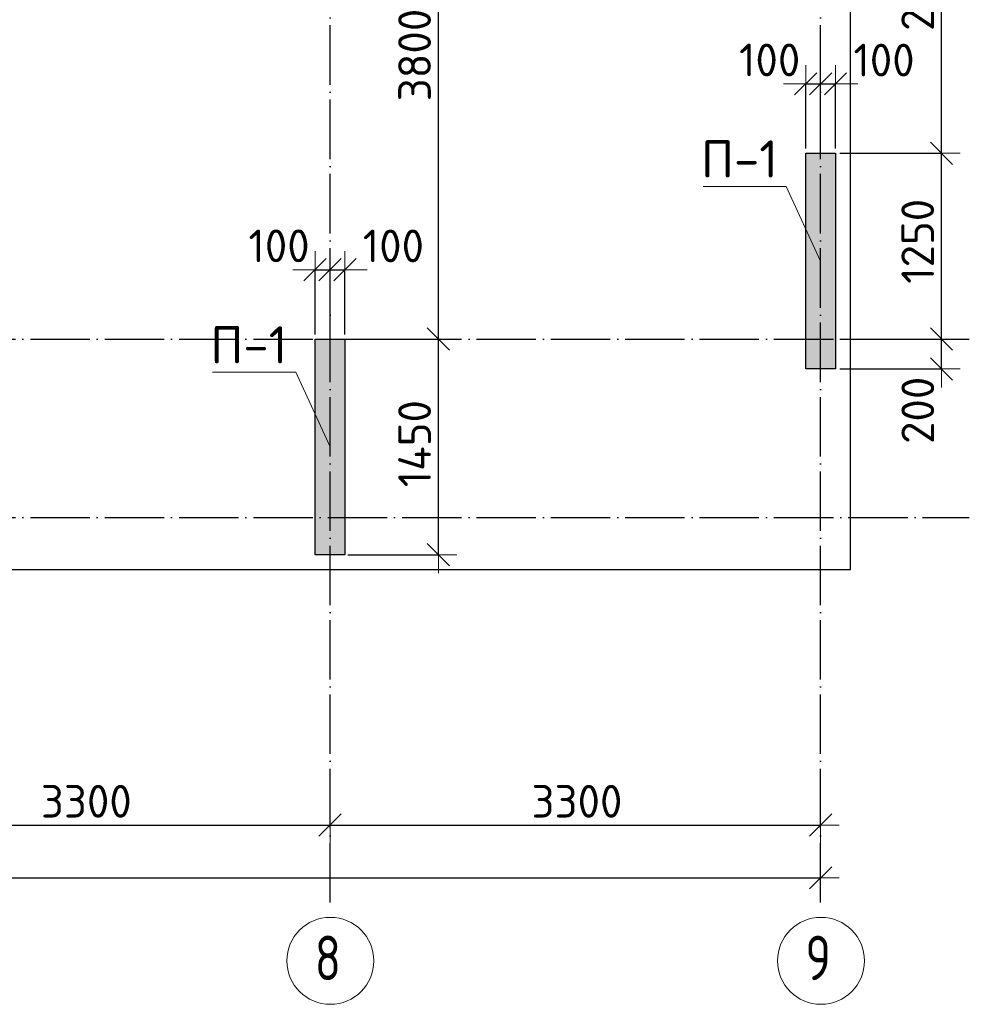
# Model space of a CAD drawing. Header units: millimetres. Extents: x -3495 to 109513, y -3287 to 62337.
# Tile 28 of 41: x 69663 to 76050, y -3274 to 3349. Entities that reach past the tile are written whole.
import ezdxf

# ---------------------------------------------------------------- set-up
doc = ezdxf.new("R2010")
doc.units = ezdxf.units.MM
doc.header["$PDMODE"] = 65
doc.linetypes.add('______11', pattern=[500, 400, -50, 0, -50])
doc.linetypes.add('______5', pattern=[1100, 800, -100, 100, -100])
for name, color, linetype, lineweight in [('Standard', 7, 'Continuous', 25), ('Высотная отметка (отверстия)', 7, 'Continuous', 13), ('Размерная линия_ общее', 7, 'Continuous', 13)]:
    doc.layers.add(name, color=color, linetype=linetype, lineweight=lineweight)
doc.layers.add('Осевая линия_ общее', color=7, linetype='______5', lineweight=13, true_color=0xa0a0a0)
doc.styles.add('ISOCPEUR', font='ISOCPEUR')
doc.dimstyles.new('DIMSTYLE_11', dxfattribs={"dimtxt": 220, "dimasz": 250, "dimexe": 0, "dimexo": 0, "dimgap": 110, "dimtad": 2, "dimdec": 0, "dimrnd": 5, "dimzin": 12, "dimdsep": 46, "dimtxsty": 'ISOCPEUR', "dimblk1": 'ALL_ML_STRICH', "dimblk2": 'ALL_ML_STRICH', "dimsah": 1, "dimcen": 0, "dimclrd": 7, "dimclre": 256, "dimclrt": 7, "dimadec": 0, "dimazin": 0, "dimtfac": 1, "dimtdec": 0, "dimtix": 1, "dimtmove": 2, "dimatfit": 3, "dimfxl": 0, "dimtvp": 1.2, "dimtzin": 0, "dimlwd": 0, "dimlwe": -3, "dimarcsym": 0})
doc.dimstyles.new('DIMSTYLE_3', dxfattribs={"dimtxt": 220, "dimasz": 250, "dimexe": 0, "dimexo": 0, "dimgap": 110, "dimtad": 2, "dimdec": 0, "dimrnd": 5, "dimzin": 12, "dimdsep": 46, "dimtxsty": 'ISOCPEUR', "dimblk1": 'ALL_ML_STRICH', "dimblk2": 'ALL_ML_STRICH', "dimsah": 1, "dimcen": 0, "dimclrd": 7, "dimclre": 256, "dimclrt": 7, "dimadec": 0, "dimazin": 0, "dimtfac": 1, "dimtdec": 0, "dimtix": 1, "dimtmove": 2, "dimatfit": 3, "dimfxl": 0, "dimtzin": 0, "dimlwd": 0, "dimlwe": -3, "dimarcsym": 0})

# ---------------------------------------------------------------- blocks, each defined once
blk = doc.blocks.new('ALL_ML_STRICH')
at = {"color": 0, "linetype": 'ByBlock', "lineweight": -2}
for p, q in [((-0.3, -0.3), (0.3, 0.3)), ((0, -0.5), (0, 0.5)), ((-1, 0), (0.5, 0))]:
    blk.add_line(p, q, dxfattribs=at)
blk = doc.blocks.new('*D43')
at = {"layer": 'DEFPOINTS', "color": 7, "linetype": 'Continuous', "lineweight": 13, "transparency": 33554687}
for p in [(50000, -2423.6), (75050, -2457.7), (50000, -2523.1)]:
    blk.add_point(p, dxfattribs=at)
at = {"layer": 'Размерная линия_ общее', "color": 253, "linetype": 'Continuous', "lineweight": -2, "true_color": 0xa0a0a0, "transparency": 33554687}
for p, q in [((50000, -2503.1), (50000, -2423.6)), ((75050, -2437.7), (75050, -2423.6))]:
    blk.add_line(p, q, dxfattribs=at)
at = {"layer": 'Размерная линия_ общее', "color": 7, "linetype": 'Continuous', "lineweight": -2, "transparency": 33554687}
blk.add_line((50000, -2423.6), (75050, -2423.6), dxfattribs=at)
at = {"layer": 'Размерная линия_ общее', "color": 7, "linetype": 'Continuous', "lineweight": 13, "transparency": 33554687, "xscale": 250, "yscale": 250, "zscale": 250, "rotation": 180}
blk.add_blockref('ALL_ML_STRICH', (50000, -2423.6), dxfattribs=at)
at = {"layer": 'Размерная линия_ общее', "color": 7, "linetype": 'Continuous', "lineweight": 13, "transparency": 33554687, "xscale": 250, "yscale": 250, "zscale": 250}
blk.add_blockref('ALL_ML_STRICH', (75050, -2423.6), dxfattribs=at)
at = {"layer": 'Размерная линия_ общее', "color": 7, "linetype": 'Continuous', "lineweight": 13, "transparency": 33554687, "insert": (62536, -2263.6), "char_height": 220, "width": 1100, "attachment_point": 5, "style": 'ISOCPEUR'}
blk.add_mtext('\\A1;{25050}', dxfattribs=at)
blk = doc.blocks.new('*D50')
at = {"layer": 'DEFPOINTS', "color": 7, "linetype": 'Continuous', "lineweight": 13, "transparency": 33554687}
for p in [(71750, -1976.4), (68450, -2068.8), (68450, -2071.3)]:
    blk.add_point(p, dxfattribs=at)
at = {"layer": 'Размерная линия_ общее', "color": 253, "linetype": 'Continuous', "lineweight": -2, "true_color": 0xa0a0a0, "transparency": 33554687}
for p, q in [((68450, -2068.8), (68450, -2068.8)), ((71750, -2076.4), (71750, -2068.8))]:
    blk.add_line(p, q, dxfattribs=at)
at = {"layer": 'Размерная линия_ общее', "color": 7, "linetype": 'Continuous', "lineweight": -2, "transparency": 33554687}
blk.add_line((68450, -2068.8), (71750, -2068.8), dxfattribs=at)
at = {"layer": 'Размерная линия_ общее', "color": 7, "linetype": 'Continuous', "lineweight": 13, "transparency": 33554687, "xscale": 250, "yscale": 250, "zscale": 250, "rotation": 180}
blk.add_blockref('ALL_ML_STRICH', (68450, -2068.8), dxfattribs=at)
at = {"layer": 'Размерная линия_ общее', "color": 7, "linetype": 'Continuous', "lineweight": 13, "transparency": 33554687, "xscale": 250, "yscale": 250, "zscale": 250}
blk.add_blockref('ALL_ML_STRICH', (71750, -2068.8), dxfattribs=at)
at = {"layer": 'Размерная линия_ общее', "color": 7, "linetype": 'Continuous', "lineweight": 13, "transparency": 33554687, "insert": (70111, -1908.8), "char_height": 220, "width": 880, "attachment_point": 5, "style": 'ISOCPEUR'}
blk.add_mtext('\\A1;{3300}', dxfattribs=at)
blk = doc.blocks.new('*D51')
at = {"layer": 'DEFPOINTS', "color": 7, "linetype": 'Continuous', "lineweight": 13, "transparency": 33554687}
for p in [(71750, -1976.4), (75050, -1976.4), (71750, -2068.8)]:
    blk.add_point(p, dxfattribs=at)
at = {"layer": 'Размерная линия_ общее', "color": 253, "linetype": 'Continuous', "lineweight": -2, "true_color": 0xa0a0a0, "transparency": 33554687}
for p, q in [((71750, -2076.4), (71750, -2068.8)), ((75050, -2076.4), (75050, -2068.8))]:
    blk.add_line(p, q, dxfattribs=at)
at = {"layer": 'Размерная линия_ общее', "color": 7, "linetype": 'Continuous', "lineweight": -2, "transparency": 33554687}
blk.add_line((71750, -2068.8), (75050, -2068.8), dxfattribs=at)
at = {"layer": 'Размерная линия_ общее', "color": 7, "linetype": 'Continuous', "lineweight": 13, "transparency": 33554687, "xscale": 250, "yscale": 250, "zscale": 250, "rotation": 180}
blk.add_blockref('ALL_ML_STRICH', (71750, -2068.8), dxfattribs=at)
at = {"layer": 'Размерная линия_ общее', "color": 7, "linetype": 'Continuous', "lineweight": 13, "transparency": 33554687, "xscale": 250, "yscale": 250, "zscale": 250}
blk.add_blockref('ALL_ML_STRICH', (75050, -2068.8), dxfattribs=at)
at = {"layer": 'Размерная линия_ общее', "color": 7, "linetype": 'Continuous', "lineweight": 13, "transparency": 33554687, "insert": (73411, -1908.8), "char_height": 220, "width": 880, "attachment_point": 5, "style": 'ISOCPEUR'}
blk.add_mtext('\\A1;{3300}', dxfattribs=at)
blk = doc.blocks.new('СЛОЖНЫЙ_ОБЪЕКТ_0')
at = {"layer": 'Осевая линия_ общее', "color": 253, "linetype": '______11', "lineweight": -3, "true_color": 0xa0a0a0, "transparency": 33554687}
for p, q in [((75050, -2590), (75050, 14620)), ((71750, -2590), (71750, 14510)), ((47230, 1200), (76050, 1200)), ((47230, 0), (76050, 0))]:
    blk.add_line(p, q, dxfattribs=at)
at = {"layer": 'Осевая линия_ общее', "color": 7, "linetype": 'Continuous', "lineweight": 13, "transparency": 33554687}
for centre in [(71752.4, -2981.9), (75052.4, -2981.9)]:
    blk.add_circle(centre, 292.4, dxfattribs=at)
at = {"layer": 'Осевая линия_ общее', "color": 7, "linetype": 'Continuous', "lineweight": 13, "transparency": 33554687, "char_height": 300, "width": 326.407, "attachment_point": 7, "style": 'ISOCPEUR'}
for s, insert in [('\\W0.78;8', (71647.4, -3112.4)), ('\\W0.78;9', (74947.4, -3112.4))]:
    blk.add_mtext(s, dxfattribs=dict(at, insert=insert))
blk = doc.blocks.new('*D254')
at = {"layer": 'DEFPOINTS', "color": 7, "linetype": 'Continuous', "lineweight": 13, "transparency": 33554687}
for p in [(71850, 1199.8), (71850, -250.2), (72479, -250.2)]:
    blk.add_point(p, dxfattribs=at)
at = {"layer": 'Размерная линия_ общее', "color": 253, "linetype": 'Continuous', "lineweight": -2, "true_color": 0xa0a0a0, "transparency": 33554687}
for p, q in [((71870, 1199.8), (72479, 1199.8)), ((71870, -250.2), (72479, -250.2))]:
    blk.add_line(p, q, dxfattribs=at)
at = {"layer": 'Размерная линия_ общее', "color": 7, "linetype": 'Continuous', "lineweight": -2, "transparency": 33554687}
blk.add_line((72479, -250.2), (72479, 1199.8), dxfattribs=at)
at = {"layer": 'Размерная линия_ общее', "color": 7, "linetype": 'Continuous', "lineweight": 13, "transparency": 33554687, "xscale": 250, "yscale": 250, "zscale": 250}
for p, rotation in [((72479, 1199.8), 90), ((72479, -250.2), 270)]:
    blk.add_blockref('ALL_ML_STRICH', p, dxfattribs=dict(at, rotation=rotation))
at = {"layer": 'Размерная линия_ общее', "color": 7, "linetype": 'Continuous', "lineweight": 13, "transparency": 33554687, "insert": (72319, 496.8), "char_height": 220, "width": 880, "attachment_point": 5, "rotation": 90, "style": 'ISOCPEUR'}
blk.add_mtext('\\A1;{1450}', dxfattribs=at)
blk = doc.blocks.new('*D255')
at = {"layer": 'DEFPOINTS', "color": 7, "linetype": 'Continuous', "lineweight": 13, "transparency": 33554687}
for p in [(71850, 5000), (71850, 1199.8), (72479, 1199.8)]:
    blk.add_point(p, dxfattribs=at)
at = {"layer": 'Размерная линия_ общее', "color": 253, "linetype": 'Continuous', "lineweight": -2, "true_color": 0xa0a0a0, "transparency": 33554687}
for p, q in [((71870, 5000), (72479, 5000)), ((71870, 1199.8), (72479, 1199.8))]:
    blk.add_line(p, q, dxfattribs=at)
at = {"layer": 'Размерная линия_ общее', "color": 7, "linetype": 'Continuous', "lineweight": -2, "transparency": 33554687}
blk.add_line((72479, 1199.8), (72479, 5000), dxfattribs=at)
at = {"layer": 'Размерная линия_ общее', "color": 7, "linetype": 'Continuous', "lineweight": 13, "transparency": 33554687, "xscale": 250, "yscale": 250, "zscale": 250}
for p, rotation in [((72479, 5000), 90), ((72479, 1199.8), 270)]:
    blk.add_blockref('ALL_ML_STRICH', p, dxfattribs=dict(at, rotation=rotation))
at = {"layer": 'Размерная линия_ общее', "color": 7, "linetype": 'Continuous', "lineweight": 13, "transparency": 33554687, "insert": (72319, 3110.9), "char_height": 220, "width": 880, "attachment_point": 5, "rotation": 90, "style": 'ISOCPEUR'}
blk.add_mtext('\\A1;{3800}', dxfattribs=at)
blk = doc.blocks.new('*D294')
at = {"layer": 'DEFPOINTS', "color": 7, "linetype": 'Continuous', "lineweight": 13, "transparency": 33554687}
for p in [(75160, 1200), (75160, 1000), (75863, 1000)]:
    blk.add_point(p, dxfattribs=at)
at = {"layer": 'Размерная линия_ общее', "color": 253, "linetype": 'Continuous', "lineweight": -2, "true_color": 0xa0a0a0, "transparency": 33554687}
for p, q in [((75180, 1200), (75863, 1200)), ((75180, 1000), (75863, 1000))]:
    blk.add_line(p, q, dxfattribs=at)
at = {"layer": 'Размерная линия_ общее', "color": 7, "linetype": 'Continuous', "lineweight": -2, "transparency": 33554687}
blk.add_line((75863, 1000), (75863, 1200), dxfattribs=at)
at = {"layer": 'Размерная линия_ общее', "color": 7, "linetype": 'Continuous', "lineweight": 13, "transparency": 33554687, "xscale": 250, "yscale": 250, "zscale": 250}
for p, rotation in [((75863, 1200), 90), ((75863, 1000), 270)]:
    blk.add_blockref('ALL_ML_STRICH', p, dxfattribs=dict(at, rotation=rotation))
at = {"layer": 'Размерная линия_ общее', "color": 7, "linetype": 'Continuous', "lineweight": 13, "transparency": 33554687, "insert": (75703.6, 721.1), "char_height": 220, "width": 660, "attachment_point": 5, "rotation": 90, "style": 'ISOCPEUR'}
blk.add_mtext('\\A1;{200}', dxfattribs=at)
blk = doc.blocks.new('*D295')
at = {"layer": 'DEFPOINTS', "color": 7, "linetype": 'Continuous', "lineweight": 13, "transparency": 33554687}
for p in [(75160, 2450), (75160, 1200), (75863, 1200)]:
    blk.add_point(p, dxfattribs=at)
at = {"layer": 'Размерная линия_ общее', "color": 253, "linetype": 'Continuous', "lineweight": -2, "true_color": 0xa0a0a0, "transparency": 33554687}
for p, q in [((75180, 2450), (75863, 2450)), ((75180, 1200), (75863, 1200))]:
    blk.add_line(p, q, dxfattribs=at)
at = {"layer": 'Размерная линия_ общее', "color": 7, "linetype": 'Continuous', "lineweight": -2, "transparency": 33554687}
blk.add_line((75863, 1200), (75863, 2450), dxfattribs=at)
at = {"layer": 'Размерная линия_ общее', "color": 7, "linetype": 'Continuous', "lineweight": 13, "transparency": 33554687, "xscale": 250, "yscale": 250, "zscale": 250}
for p, rotation in [((75863, 2450), 90), ((75863, 1200), 270)]:
    blk.add_blockref('ALL_ML_STRICH', p, dxfattribs=dict(at, rotation=rotation))
at = {"layer": 'Размерная линия_ общее', "color": 7, "linetype": 'Continuous', "lineweight": 13, "transparency": 33554687, "insert": (75703, 1858), "char_height": 220, "width": 880, "attachment_point": 5, "rotation": 90, "style": 'ISOCPEUR'}
blk.add_mtext('\\A1;{1250}', dxfattribs=at)
blk = doc.blocks.new('*D296')
at = {"layer": 'DEFPOINTS', "color": 7, "linetype": 'Continuous', "lineweight": 13, "transparency": 33554687}
for p in [(75160, 4680), (75160, 2450), (75863, 2450)]:
    blk.add_point(p, dxfattribs=at)
at = {"layer": 'Размерная линия_ общее', "color": 253, "linetype": 'Continuous', "lineweight": -2, "true_color": 0xa0a0a0, "transparency": 33554687}
for p, q in [((75180, 4680), (75863, 4680)), ((75180, 2450), (75863, 2450))]:
    blk.add_line(p, q, dxfattribs=at)
at = {"layer": 'Размерная линия_ общее', "color": 7, "linetype": 'Continuous', "lineweight": -2, "transparency": 33554687}
blk.add_line((75863, 2450), (75863, 4680), dxfattribs=at)
at = {"layer": 'Размерная линия_ общее', "color": 7, "linetype": 'Continuous', "lineweight": 13, "transparency": 33554687, "xscale": 250, "yscale": 250, "zscale": 250}
for p, rotation in [((75863, 4680), 90), ((75863, 2450), 270)]:
    blk.add_blockref('ALL_ML_STRICH', p, dxfattribs=dict(at, rotation=rotation))
at = {"layer": 'Размерная линия_ общее', "color": 7, "linetype": 'Continuous', "lineweight": 13, "transparency": 33554687, "insert": (75703, 3576), "char_height": 220, "width": 880, "attachment_point": 5, "rotation": 90, "style": 'ISOCPEUR'}
blk.add_mtext('\\A1;{2230}', dxfattribs=at)
blk = doc.blocks.new('*D320')
at = {"layer": 'DEFPOINTS', "color": 7, "linetype": 'Continuous', "lineweight": 13, "transparency": 33554687}
for p in [(71650, 1667), (71650, 1212.1), (71750, 1212.1)]:
    blk.add_point(p, dxfattribs=at)
at = {"layer": 'Размерная линия_ общее', "color": 253, "linetype": 'Continuous', "lineweight": -2, "true_color": 0xa0a0a0, "transparency": 33554687}
for p, q in [((71650, 1232.1), (71650, 1667)), ((71750, 1232.1), (71750, 1667))]:
    blk.add_line(p, q, dxfattribs=at)
at = {"layer": 'Размерная линия_ общее', "color": 7, "linetype": 'Continuous', "lineweight": -2, "transparency": 33554687}
blk.add_line((71650, 1667), (71750, 1667), dxfattribs=at)
at = {"layer": 'Размерная линия_ общее', "color": 7, "linetype": 'Continuous', "lineweight": 13, "transparency": 33554687, "xscale": 250, "yscale": 250, "zscale": 250}
blk.add_blockref('ALL_ML_STRICH', (71750, 1667), dxfattribs=at)
at = {"layer": 'Размерная линия_ общее', "color": 7, "linetype": 'Continuous', "lineweight": 13, "transparency": 33554687, "xscale": 250, "yscale": 250, "zscale": 250, "rotation": 180}
blk.add_blockref('ALL_ML_STRICH', (71650, 1667), dxfattribs=at)
at = {"layer": 'Размерная линия_ общее', "color": 7, "linetype": 'Continuous', "lineweight": 13, "transparency": 33554687, "insert": (71407.3, 1827.5), "char_height": 220, "width": 660, "attachment_point": 5, "style": 'ISOCPEUR'}
blk.add_mtext('\\A1;{100}', dxfattribs=at)
blk = doc.blocks.new('*D321')
at = {"layer": 'DEFPOINTS', "color": 7, "linetype": 'Continuous', "lineweight": 13, "transparency": 33554687}
for p in [(71750, 1667), (71750, 1212.1), (71850, 1212.1)]:
    blk.add_point(p, dxfattribs=at)
at = {"layer": 'Размерная линия_ общее', "color": 253, "linetype": 'Continuous', "lineweight": -2, "true_color": 0xa0a0a0, "transparency": 33554687}
for p, q in [((71750, 1232.1), (71750, 1667)), ((71850, 1232.1), (71850, 1667))]:
    blk.add_line(p, q, dxfattribs=at)
at = {"layer": 'Размерная линия_ общее', "color": 7, "linetype": 'Continuous', "lineweight": -2, "transparency": 33554687}
blk.add_line((71750, 1667), (71850, 1667), dxfattribs=at)
at = {"layer": 'Размерная линия_ общее', "color": 7, "linetype": 'Continuous', "lineweight": 13, "transparency": 33554687, "xscale": 250, "yscale": 250, "zscale": 250}
blk.add_blockref('ALL_ML_STRICH', (71850, 1667), dxfattribs=at)
at = {"layer": 'Размерная линия_ общее', "color": 7, "linetype": 'Continuous', "lineweight": 13, "transparency": 33554687, "xscale": 250, "yscale": 250, "zscale": 250, "rotation": 180}
blk.add_blockref('ALL_ML_STRICH', (71750, 1667), dxfattribs=at)
at = {"layer": 'Размерная линия_ общее', "color": 7, "linetype": 'Continuous', "lineweight": 13, "transparency": 33554687, "insert": (72176.4, 1826.8), "char_height": 220, "width": 660, "attachment_point": 5, "style": 'ISOCPEUR'}
blk.add_mtext('\\A1;{100}', dxfattribs=at)
blk = doc.blocks.new('*D326')
at = {"layer": 'DEFPOINTS', "color": 7, "linetype": 'Continuous', "lineweight": 13, "transparency": 33554687}
for p in [(74950, 2917.2), (74950, 2462.3), (75050, 2462.3)]:
    blk.add_point(p, dxfattribs=at)
at = {"layer": 'Размерная линия_ общее', "color": 253, "linetype": 'Continuous', "lineweight": -2, "true_color": 0xa0a0a0, "transparency": 33554687}
for p, q in [((74950, 2482.3), (74950, 2917.2)), ((75050, 2482.3), (75050, 2917.2))]:
    blk.add_line(p, q, dxfattribs=at)
at = {"layer": 'Размерная линия_ общее', "color": 7, "linetype": 'Continuous', "lineweight": -2, "transparency": 33554687}
blk.add_line((74950, 2917.2), (75050, 2917.2), dxfattribs=at)
at = {"layer": 'Размерная линия_ общее', "color": 7, "linetype": 'Continuous', "lineweight": 13, "transparency": 33554687, "xscale": 250, "yscale": 250, "zscale": 250}
blk.add_blockref('ALL_ML_STRICH', (75050, 2917.2), dxfattribs=at)
at = {"layer": 'Размерная линия_ общее', "color": 7, "linetype": 'Continuous', "lineweight": 13, "transparency": 33554687, "xscale": 250, "yscale": 250, "zscale": 250, "rotation": 180}
blk.add_blockref('ALL_ML_STRICH', (74950, 2917.2), dxfattribs=at)
at = {"layer": 'Размерная линия_ общее', "color": 7, "linetype": 'Continuous', "lineweight": 13, "transparency": 33554687, "insert": (74707.3, 3077.7), "char_height": 220, "width": 660, "attachment_point": 5, "style": 'ISOCPEUR'}
blk.add_mtext('\\A1;{100}', dxfattribs=at)
blk = doc.blocks.new('*D327')
at = {"layer": 'DEFPOINTS', "color": 7, "linetype": 'Continuous', "lineweight": 13, "transparency": 33554687}
for p in [(75050, 2917.2), (75050, 2462.3), (75150, 2462.3)]:
    blk.add_point(p, dxfattribs=at)
at = {"layer": 'Размерная линия_ общее', "color": 253, "linetype": 'Continuous', "lineweight": -2, "true_color": 0xa0a0a0, "transparency": 33554687}
for p, q in [((75050, 2482.3), (75050, 2917.2)), ((75150, 2482.3), (75150, 2917.2))]:
    blk.add_line(p, q, dxfattribs=at)
at = {"layer": 'Размерная линия_ общее', "color": 7, "linetype": 'Continuous', "lineweight": -2, "transparency": 33554687}
blk.add_line((75050, 2917.2), (75150, 2917.2), dxfattribs=at)
at = {"layer": 'Размерная линия_ общее', "color": 7, "linetype": 'Continuous', "lineweight": 13, "transparency": 33554687, "xscale": 250, "yscale": 250, "zscale": 250}
blk.add_blockref('ALL_ML_STRICH', (75150, 2917.2), dxfattribs=at)
at = {"layer": 'Размерная линия_ общее', "color": 7, "linetype": 'Continuous', "lineweight": 13, "transparency": 33554687, "xscale": 250, "yscale": 250, "zscale": 250, "rotation": 180}
blk.add_blockref('ALL_ML_STRICH', (75050, 2917.2), dxfattribs=at)
at = {"layer": 'Размерная линия_ общее', "color": 7, "linetype": 'Continuous', "lineweight": 13, "transparency": 33554687, "insert": (75476.4, 3077), "char_height": 220, "width": 660, "attachment_point": 5, "style": 'ISOCPEUR'}
blk.add_mtext('\\A1;{100}', dxfattribs=at)

msp = doc.modelspace()

# ---------------------------------------------------------------- hatches: boundary and pattern name
at = {"linetype": 'Continuous', "lineweight": 13, "transparency": 33554687}
msp.add_hatch(color=7, dxfattribs=at).paths.add_polyline_path([(74950, 1000), (75150, 1000), (75150, 2450), (74950, 2450)])
at = {"layer": 'Standard', "linetype": 'Continuous', "lineweight": 13, "transparency": 33554687}
msp.add_hatch(color=7, dxfattribs=at).paths.add_polyline_path([(71650, -250.2), (71850, -250.2), (71850, 1199.8), (71650, 1199.8)])

# ---------------------------------------------------------------- linework, layer by layer
at = {"color": 7, "linetype": 'Continuous', "lineweight": -3, "transparency": 33554687}
for p, q in [((74950, 1000), (74950, 2450)), ((74950, 2450), (75150, 2450)), ((75150, 2450), (75150, 1000)), ((75150, 1000), (74950, 1000))]:
    msp.add_line(p, q, dxfattribs=at)
at = {"layer": 'Standard', "color": 7, "linetype": 'Continuous', "lineweight": -3, "transparency": 33554687}
for p, q in [((71650, -250.2), (71650, 1199.8)), ((71650, 1199.8), (71850, 1199.8)), ((71850, 1199.8), (71850, -250.2)), ((71850, -250.2), (71650, -250.2))]:
    msp.add_line(p, q, dxfattribs=at)
at = {"layer": 'Standard', "color": 7, "linetype": 'Continuous', "lineweight": 25, "transparency": 33554687}
msp.add_lwpolyline([(49650, -350.2), (75250, -350.2), (75250, 46690), (49650, 46690), (49650, -350.2)], dxfattribs=at)
at = {"layer": 'Высотная отметка (отверстия)', "color": 7, "linetype": 'Continuous', "lineweight": 13, "transparency": 33554687}
for points in [[(75050, 1725), (74819.3, 2226.9), (74259.3, 2226.9)], [(71750, 474.8), (71519.3, 976.7), (70959.3, 976.7)]]:
    msp.add_lwpolyline(points, dxfattribs=at)

# ---------------------------------------------------------------- block references
at = {"layer": 'Осевая линия_ общее', "color": 253, "linetype": '______11', "lineweight": -3, "true_color": 0xa0a0a0, "transparency": 33554687}
msp.add_blockref('СЛОЖНЫЙ_ОБЪЕКТ_0', (0, 0), dxfattribs=at)

# ---------------------------------------------------------------- texts
at = {"layer": 'Высотная отметка (отверстия)', "color": 7, "linetype": 'Continuous', "lineweight": 13, "transparency": 33554687, "char_height": 250, "width": 604.167, "attachment_point": 8, "style": 'ISOCPEUR'}
for insert in [(74504.3, 2286.9), (71204.3, 1036.7)]:
    msp.add_mtext('\\A1;{\\fISOCPEUR|i0|b0;\\H250.000000;\\W1.000000;\\C7;П-1}\\P', dxfattribs=dict(at, insert=insert))

# ---------------------------------------------------------------- dimensions: what is measured, and where the dimension line sits
at = {"layer": 'Размерная линия_ общее', "color": 7, "linetype": 'Continuous', "lineweight": 13, "transparency": 33554687}
for base, p1, p2, dimstyle, picture, middle in [((72479, 5000), (71870, 1199.8), (71870, 5000), 'DIMSTYLE_3', '*D255', (72319, 3110.9)), ((75863, 4680), (75180, 2450), (75180, 4680), 'DIMSTYLE_3', '*D296', (75703, 3576)), ((75863, 2450), (75180, 1200), (75180, 2450), 'DIMSTYLE_3', '*D295', (75703, 1858)), ((72479, 1199.8), (71870, -250.2), (71870, 1199.8), 'DIMSTYLE_3', '*D254', (72319, 496.8)), ((75863, 1200), (75180, 1000), (75180, 1200), 'DIMSTYLE_11', '*D294', (75703.6, 721.1))]:
    dim = msp.add_linear_dim(base=base, p1=p1, p2=p2, angle=90, dimstyle=dimstyle, override={"dimpost": '<>', "dimclrd": 7, "dimclre": 253, "dimclrt": 7, "dimlwd": 0, "dimlwe": 65533}, dxfattribs=at)
    dim.commit()
    dim.dimension.update_dxf_attribs({"geometry": picture, "text_midpoint": middle, "dimtype": 160})
for base, p1, p2, dimstyle, picture, middle in [((75050, 2917.2), (74950, 2482.3), (75050, 2482.3), 'DIMSTYLE_11', '*D326', (74707.3, 3077.7)), ((75150, 2917.2), (75050, 2482.3), (75150, 2482.3), 'DIMSTYLE_11', '*D327', (75476.4, 3077)), ((71750, 1667), (71650, 1232.1), (71750, 1232.1), 'DIMSTYLE_11', '*D320', (71407.3, 1827.5)), ((71850, 1667), (71750, 1232.1), (71850, 1232.1), 'DIMSTYLE_11', '*D321', (72176.4, 1826.8)), ((71750, -2068.8), (68450, -2068.8), (71750, -2076.4), 'DIMSTYLE_3', '*D50', (70111, -1908.8)), ((75050, -2068.8), (71750, -2076.4), (75050, -2076.4), 'DIMSTYLE_3', '*D51', (73411, -1908.8)), ((75050, -2423.6), (50000, -2503.1), (75050, -2437.7), 'DIMSTYLE_3', '*D43', (62536, -2263.6))]:
    dim = msp.add_linear_dim(base=base, p1=p1, p2=p2, dimstyle=dimstyle, override={"dimpost": '<>', "dimclrd": 7, "dimclre": 253, "dimclrt": 7, "dimlwd": 0, "dimlwe": 65533}, dxfattribs=at)
    dim.commit()
    dim.dimension.update_dxf_attribs({"geometry": picture, "text_midpoint": middle, "dimtype": 160})

doc.saveas('drawing.dxf')
